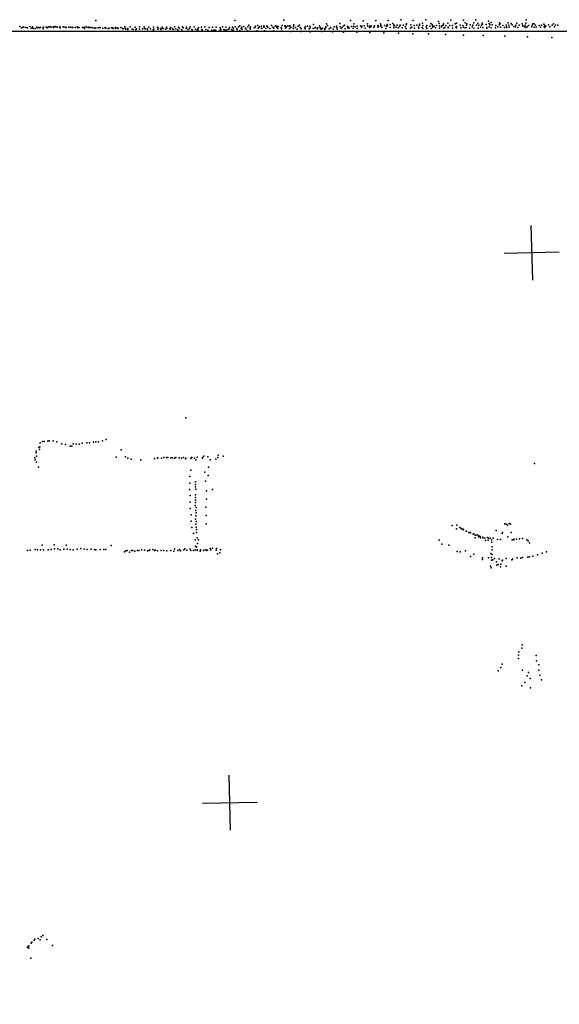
# Model space of a CAD drawing. Header units: millimetres. Extents: x -34227 to 17188, y -21142 to 32093.
# Tile 9 of 14: x -14488 to -10554, y 16348 to 23524. Entities that reach past the tile are written whole.
import ezdxf

# ---------------------------------------------------------------- set-up
doc = ezdxf.new("R2010")
doc.units = ezdxf.units.MM
for name, color, linetype in [('HWALLS', 32, 'Continuous'), ('P', 9, 'Continuous'), ('PANOS', 10, 'Continuous'), ('ROOMS', 1, 'Continuous')]:
    doc.layers.add(name, color=color, linetype=linetype)

msp = doc.modelspace()

# ---------------------------------------------------------------- linework, layer by layer
at = {"layer": 'HWALLS'}
msp.add_lwpolyline([(-2889.2, 23437.8), (-17240.2, 23437.8)], dxfattribs=at)
at = {"layer": 'P'}
for p in [(-14486, 23475), (-14466, 23470), (-14458, 23469), (-14442, 23468), (-14413, 23474), (-14394, 23471), (-14364, 23469), (-14348, 23468), (-14316, 23468), (-14314, 23469), (-14296, 23470), (-14289, 23470), (-14275, 23471), (-14274, 23471), (-14263, 23473), (-14258, 23470), (-14244, 23471), (-14232, 23474), (-14224, 23472), (-14214, 23469), (-14198, 23469), (-14195, 23471), (-14172, 23472), (-14166, 23471), (-14155, 23469), (-14152, 23468), (-14129, 23470), (-14118, 23470), (-14104, 23468), (-14083, 23468), (-14068, 23472), (-14058, 23468), (-14031, 23468), (-14021, 23468), (-14014, 23470), (-14001, 23471), (-13986, 23469), (-13982, 23468), (-13973, 23468), (-13932, 23518), (-13903, 23468), (-13863, 23468), (-13788, 23468), (-13751, 23468), (-13721, 23471), (-13683, 23471), (-13647, 23470), (-13614, 23471), (-13580, 23471), (-13547, 23470), (-13513, 23469), (-13482, 23470), (-13448, 23469), (-13417, 23469), (-13387, 23468), (-13360, 23471), (-13329, 23470), (-13302, 23472), (-13272, 23470), (-13246, 23471), (-13217, 23471), (-13185, 23468), (-13162, 23470), (-13137, 23471), (-13107, 23468), (-13081, 23469), (-13056, 23469), (-13010, 23472), (-12984, 23469), (-12958, 23468), (-12937, 23470), (-12920, 23518), (-12917, 23473), (-12893, 23472), (-12882, 23480), (-12868, 23470), (-12853, 23475), (-12825, 23471), (-12818, 23483), (-12804, 23472), (-12768, 23476), (-12751, 23481), (-12740, 23471), (-12725, 23476), (-12709, 23479), (-12709, 23469), (-12706, 23473), (-12685, 23478), (-12683, 23476), (-12678, 23468), (-12651, 23481), (-12643, 23470), (-12625, 23476), (-12622, 23480), (-12614, 23477), (-12614, 23468), (-12604, 23475), (-12575, 23482), (-12561, 23520), (-12555, 23478), (-12553, 23479), (-12544, 23469), (-12536, 23480), (-12522, 23478), (-12517, 23479), (-12511, 23468), (-12491, 23477), (-12488, 23487), (-12476, 23468), (-12458, 23476), (-12449, 23483), (-12405, 23475), (-12390, 23477), (-12373, 23476), (-12345, 23488), (-12332, 23468), (-12303, 23479), (-12256, 23471), (-12250, 23493), (-12243, 23482), (-12223, 23468), (-12195, 23472), (-12179, 23470), (-12178, 23477), (-12154, 23496), (-12151, 23471), (-12126, 23478), (-12119, 23483), (-12097, 23475), (-12090, 23469), (-12076, 23518), (-12068, 23474), (-12055, 23476), (-12055, 23476), (-12051, 23495), (-12042, 23473), (-12028, 23476), (-12003, 23479), (-11994, 23477), (-11994, 23475), (-11984, 23515), (-11977, 23479), (-11953, 23495), (-11951, 23480), (-11950, 23476), (-11934, 23477), (-11929, 23470), (-11925, 23479), (-11903, 23477), (-11900, 23480), (-11892, 23517), (-11877, 23469), (-11876, 23481), (-11873, 23477), (-11857, 23495), (-11856, 23478), (-11854, 23484), (-11828, 23482), (-11814, 23477), (-11809, 23488), (-11806, 23479), (-11801, 23519), (-11786, 23488), (-11767, 23497), (-11760, 23486), (-11759, 23480), (-11755, 23480), (-11742, 23469), (-11736, 23484), (-11718, 23475), (-11713, 23484), (-11709, 23524), (-11692, 23485), (-11677, 23472), (-11670, 23487), (-11668, 23494), (-11637, 23486), (-11630, 23470), (-11618, 23518), (-11613, 23481), (-11592, 23483), (-11580, 23470), (-11573, 23491), (-11572, 23485), (-11551, 23498), (-11549, 23481), (-11527, 23523), (-11524, 23471), (-11519, 23482), (-11497, 23478), (-11490, 23496), (-11481, 23490), (-11477, 23479), (-11476, 23469), (-11466, 23478), (-11448, 23482), (-11435, 23510), (-11429, 23496), (-11427, 23479), (-11412, 23473), (-11409, 23480), (-11400, 23484), (-11399, 23494), (-11380, 23482), (-11366, 23499), (-11365, 23470), (-11351, 23481), (-11344, 23521), (-11332, 23481), (-11312, 23494), (-11307, 23470), (-11304, 23499), (-11302, 23475), (-11277, 23485), (-11257, 23482), (-11253, 23521), (-11251, 23470), (-11240, 23502), (-11230, 23485), (-11229, 23495), (-11204, 23487), (-11190, 23471), (-11185, 23484), (-11178, 23500), (-11162, 23522), (-11158, 23485), (-11148, 23497), (-11140, 23484), (-11129, 23470), (-11122, 23484), (-11116, 23498), (-11114, 23491), (-11087, 23488), (-11083, 23468), (-11070, 23514), (-11066, 23496), (-11066, 23471), (-11061, 23487), (-11051, 23503), (-11043, 23487), (-11017, 23482), (-11002, 23471), (-10991, 23486), (-10989, 23500), (-10984, 23495), (-10983, 23470), (-10965, 23482), (-10940, 23485), (-10939, 23471), (-10937, 23468), (-10926, 23500), (-10922, 23484), (-10919, 23470), (-10905, 23496), (-10897, 23487), (-10885, 23474), (-10873, 23471), (-10871, 23484), (-10863, 23498), (-10855, 23468), (-10846, 23483), (-10824, 23495), (-10820, 23482), (-10820, 23474), (-10806, 23471), (-10803, 23484), (-10798, 23499), (-10798, 23468), (-10795, 23523), (-10788, 23471), (-10779, 23482), (-10755, 23472), (-10751, 23484), (-10746, 23494), (-10737, 23493), (-10737, 23470), (-10726, 23483), (-10723, 23469), (-10700, 23482), (-10690, 23469), (-10683, 23485), (-10666, 23491), (-10664, 23471), (-10658, 23482), (-10653, 23476), (-10632, 23486), (-10622, 23471), (-10606, 23484), (-10595, 23494), (-10588, 23472), (-10588, 23472), (-10581, 23485), (-10564, 23485), (-14475, 23464), (-14432, 23465), (-14431, 23464), (-14405, 23462), (-14391, 23463), (-14390, 23461), (-14376, 23461), (-14361, 23465), (-14346, 23465), (-14336, 23466), (-14318, 23458), (-14286, 23464), (-14241, 23466), (-14193, 23464), (-14150, 23466), (-14106, 23466), (-14100, 23466), (-14065, 23467), (-14055, 23467), (-14018, 23465), (-14016, 23460), (-13989, 23466), (-13962, 23466), (-13955, 23465), (-13940, 23462), (-13937, 23465), (-13934, 23464), (-13916, 23465), (-13901, 23466), (-13901, 23464), (-13882, 23462), (-13866, 23464), (-13861, 23462), (-13843, 23461), (-13835, 23462), (-13819, 23465), (-13811, 23464), (-13807, 23460), (-13792, 23464), (-13788, 23461), (-13772, 23464), (-13770, 23459), (-13738, 23461), (-13733, 23457), (-13719, 23461), (-13717, 23459), (-13715, 23456), (-13700, 23452), (-13699, 23460), (-13667, 23455), (-13660, 23452), (-13640, 23451), (-13637, 23457), (-13614, 23456), (-13614, 23456), (-13593, 23458), (-13579, 23460), (-13572, 23457), (-13559, 23457), (-13555, 23453), (-13534, 23457), (-13515, 23450), (-13511, 23455), (-13480, 23456), (-13478, 23465), (-13462, 23459), (-13460, 23452), (-13446, 23460), (-13439, 23460), (-13423, 23455), (-13414, 23463), (-13394, 23460), (-13391, 23455), (-13373, 23457), (-13367, 23452), (-13349, 23458), (-13335, 23451), (-13322, 23461), (-13306, 23449), (-13295, 23464), (-13274, 23461), (-13262, 23452), (-13249, 23461), (-13234, 23453), (-13231, 23450), (-13206, 23456), (-13195, 23449), (-13189, 23450), (-13186, 23460), (-13160, 23452), (-13157, 23448), (-13132, 23453), (-13115, 23448), (-13088, 23447), (-13072, 23447), (-13060, 23448), (-13027, 23465), (-13026, 23447), (-13025, 23454), (-13021, 23452), (-13000, 23452), (-12992, 23451), (-12981, 23447), (-12969, 23454), (-12963, 23454), (-12943, 23453), (-12942, 23453), (-12931, 23446), (-12930, 23459), (-12904, 23460), (-12902, 23453), (-12882, 23446), (-12874, 23461), (-12865, 23456), (-12842, 23462), (-12837, 23455), (-12826, 23443), (-12808, 23465), (-12808, 23456), (-12779, 23464), (-12774, 23467), (-12757, 23443), (-12750, 23463), (-12742, 23467), (-12725, 23463), (-12722, 23460), (-12703, 23442), (-12693, 23460), (-12664, 23459), (-12637, 23442), (-12636, 23462), (-12607, 23460), (-12582, 23467), (-12579, 23457), (-12575, 23440), (-12549, 23462), (-12521, 23460), (-12508, 23439), (-12495, 23462), (-12492, 23460), (-12464, 23456), (-12442, 23467), (-12435, 23457), (-12435, 23439), (-12409, 23465), (-12406, 23457), (-12377, 23457), (-12371, 23465), (-12369, 23436), (-12348, 23459), (-12335, 23465), (-12319, 23457), (-12314, 23465), (-12296, 23466), (-12294, 23460), (-12290, 23454), (-12282, 23437), (-12280, 23461), (-12279, 23463), (-12263, 23461), (-12262, 23452), (-12257, 23466), (-12232, 23457), (-12219, 23465), (-12207, 23435), (-12203, 23456), (-12176, 23467), (-12174, 23456), (-12144, 23461), (-12136, 23467), (-12126, 23433), (-12115, 23458), (-12096, 23465), (-12085, 23462), (-12056, 23462), (-12031, 23432), (-12027, 23460), (-11996, 23466), (-11968, 23462), (-11937, 23467), (-11935, 23430), (-11907, 23467), (-11848, 23467), (-11832, 23429), (-11819, 23461), (-11788, 23467), (-11759, 23465), (-11729, 23465), (-11726, 23427), (-11699, 23464), (-11670, 23460), (-11639, 23462), (-11622, 23422), (-11609, 23462), (-11579, 23462), (-11553, 23466), (-11549, 23461), (-11519, 23460), (-11508, 23420), (-11488, 23460), (-11456, 23465), (-11426, 23462), (-11395, 23462), (-11389, 23466), (-11384, 23416), (-11364, 23465), (-11333, 23463), (-11302, 23465), (-11271, 23464), (-11252, 23412), (-11239, 23465), (-11232, 23467), (-11209, 23462), (-11177, 23463), (-11146, 23463), (-11112, 23467), (-11109, 23408), (-11082, 23463), (-11050, 23464), (-11018, 23465), (-10953, 23467), (-10951, 23404), (-10786, 23400), (-10659, 23467), (-10609, 23395), (-13276, 20623), (-14273, 20455), (-14243, 20455), (-13885, 20454), (-13857, 20463), (-14348, 20406), (-14343, 20391), (-14341, 20411), (-14338, 20440), (-14322, 20449), (-14309, 20450), (-14282, 20451), (-14217, 20448), (-14181, 20433), (-14154, 20427), (-14120, 20415), (-14107, 20416), (-14097, 20433), (-14077, 20431), (-14055, 20429), (-14033, 20438), (-13998, 20439), (-13978, 20439), (-13950, 20445), (-13934, 20447), (-13914, 20447), (-13749, 20390), (-14378, 20331), (-14376, 20317), (-14368, 20367), (-14367, 20378), (-14365, 20343), (-13785, 20336), (-13717, 20338), (-13700, 20328), (-13674, 20322), (-13604, 20317), (-13504, 20325), (-13484, 20330), (-13481, 20328), (-13454, 20329), (-13438, 20334), (-13417, 20332), (-13408, 20333), (-13386, 20331), (-13373, 20330), (-13359, 20329), (-13350, 20334), (-13325, 20331), (-13308, 20328), (-13293, 20333), (-13278, 20324), (-13277, 20328), (-13239, 20325), (-13235, 20332), (-13234, 20334), (-13214, 20328), (-13204, 20316), (-13194, 20335), (-13155, 20329), (-13154, 20332), (-13145, 20343), (-13116, 20337), (-13100, 20315), (-13059, 20320), (-13044, 20333), (-13042, 20351), (-13005, 20342), (-14366, 20298), (-14351, 20263), (-13241, 20241), (-13111, 20262), (-10734, 20290), (-13248, 20194), (-13138, 20227), (-13113, 20201), (-13249, 20100), (-13248, 20147), (-13207, 20136), (-13206, 20155), (-13206, 20118), (-13204, 20101), (-13134, 20161), (-13082, 20100), (-13245, 20055), (-13207, 20061), (-13207, 20042), (-13206, 20023), (-13127, 20029), (-13126, 20089), (-13245, 19961), (-13244, 20008), (-13208, 19983), (-13206, 20004), (-13202, 19968), (-13131, 19972), (-13238, 19915), (-13207, 19884), (-13204, 19947), (-13203, 19907), (-13201, 19929), (-13128, 19910), (-13238, 19868), (-13233, 19822), (-13203, 19846), (-13202, 19867), (-13202, 19826), (-13198, 19808), (-13128, 19850), (-11335, 19837), (-11304, 19813), (-11300, 19839), (-11278, 19823), (-11270, 19816), (-11261, 19810), (-11254, 19810), (-10950, 19850), (-10940, 19847), (-10931, 19840), (-10919, 19852), (-10910, 19846), (-13220, 19778), (-13199, 19786), (-13195, 19747), (-11251, 19805), (-11232, 19795), (-11231, 19796), (-11213, 19786), (-11205, 19786), (-11202, 19784), (-11182, 19775), (-11177, 19776), (-11168, 19766), (-11167, 19748), (-11162, 19767), (-11151, 19769), (-11142, 19754), (-11141, 19762), (-11131, 19758), (-11129, 19748), (-11111, 19752), (-11111, 19748), (-11096, 19744), (-11078, 19749), (-11069, 19745), (-11058, 19745), (-11036, 19745), (-11013, 19801), (-10983, 19736), (-10970, 19778), (-10967, 19786), (-10929, 19755), (-10905, 19787), (-10886, 19738), (-10865, 19738), (-10843, 19741), (-10822, 19743), (-14325, 19695), (-14237, 19697), (-14234, 19667), (-14211, 19667), (-14166, 19665), (-14149, 19694), (-14143, 19664), (-14070, 19665), (-14042, 19669), (-14018, 19666), (-13967, 19666), (-13821, 19692), (-13359, 19667), (-13283, 19667), (-13246, 19664), (-13208, 19734), (-13207, 19687), (-13198, 19680), (-13192, 19706), (-13184, 19734), (-13100, 19670), (-13081, 19671), (-13052, 19669), (-11430, 19730), (-11411, 19701), (-11358, 19695), (-11091, 19728), (-11073, 19730), (-11048, 19734), (-11046, 19716), (-11043, 19682), (-11004, 19735), (-10897, 19734), (-10886, 19732), (-10790, 19734), (-10780, 19725), (-10770, 19712), (-14431, 19656), (-14411, 19657), (-14376, 19663), (-14358, 19659), (-14336, 19660), (-14314, 19661), (-14281, 19661), (-14258, 19663), (-14193, 19659), (-14121, 19662), (-14098, 19660), (-13996, 19662), (-13943, 19663), (-13933, 19659), (-13902, 19663), (-13875, 19662), (-13861, 19662), (-13723, 19646), (-13715, 19652), (-13705, 19654), (-13687, 19643), (-13673, 19656), (-13662, 19655), (-13649, 19650), (-13630, 19655), (-13620, 19655), (-13600, 19659), (-13579, 19658), (-13557, 19653), (-13547, 19654), (-13538, 19661), (-13518, 19662), (-13506, 19654), (-13497, 19658), (-13484, 19652), (-13456, 19656), (-13436, 19656), (-13414, 19653), (-13386, 19655), (-13365, 19651), (-13336, 19654), (-13322, 19663), (-13316, 19653), (-13290, 19660), (-13270, 19658), (-13241, 19656), (-13221, 19655), (-13209, 19661), (-13194, 19660), (-13193, 19656), (-13173, 19651), (-13170, 19661), (-13147, 19654), (-13146, 19657), (-13132, 19661), (-13126, 19656), (-13118, 19658), (-13094, 19661), (-13056, 19658), (-13045, 19630), (-13028, 19638), (-13024, 19661), (-11298, 19647), (-11276, 19645), (-11237, 19652), (-11201, 19612), (-11176, 19629), (-11113, 19602), (-11070, 19602), (-11054, 19634), (-11047, 19603), (-11044, 19661), (-11043, 19625), (-11025, 19598), (-10991, 19595), (-10940, 19597), (-10895, 19592), (-10860, 19601), (-10835, 19599), (-10822, 19604), (-10782, 19606), (-10771, 19609), (-10747, 19615), (-10712, 19623), (-10712, 19623), (-10679, 19635), (-10647, 19645), (-11113, 19589), (-11055, 19542), (-11050, 19530), (-11049, 19584), (-11039, 19586), (-11011, 19573), (-11009, 19549), (-11000, 19553), (-10983, 19535), (-10980, 19556), (-10971, 19581), (-10967, 19585), (-10942, 19541), (-10899, 19588), (-10824, 18967), (-10852, 18892), (-10848, 18916), (-10828, 18943), (-10722, 18890), (-10971, 18826), (-10852, 18869), (-10721, 18851), (-10703, 18822), (-11000, 18777), (-10980, 18802), (-10822, 18783), (-10788, 18742), (-10778, 18767), (-10703, 18782), (-10696, 18746), (-10826, 18669), (-10805, 18694), (-10766, 18722), (-10683, 18712), (-10763, 18654), (-14400, 16800), (-14382, 16815), (-14377, 16822), (-14353, 16827), (-14338, 16818), (-14332, 16839), (-14319, 16848), (-14289, 16820), (-14432, 16762), (-14427, 16769), (-14422, 16757), (-14421, 16774), (-14405, 16793), (-14248, 16776), (-14407, 16685)]:
    msp.add_point(p, dxfattribs=at)
at = {"layer": 'PANOS'}
for points in [[(-10760, 22025), (-10750.1, 21625.1)], [(-10555.1, 21830), (-10955, 21820.1)], [(-12951.9, 17617.6), (-12959.7, 18017.6)], [(-13155.7, 17813.7), (-12755.8, 17821.5)]]:
    msp.add_lwpolyline(points, dxfattribs=at)
at = {"layer": 'ROOMS'}
msp.add_lwpolyline([(-16630.7, 11563.4), (-16630.7, 603.2), (-2889.2, 603.2), (-2889.2, 23437.8), (-17240.2, 23437.8), (-17240.2, 14293.9), (-18415, 14293.9), (-18415, 11563.4), (-16630.7, 11563.4)], close=True, dxfattribs=at)

doc.saveas('drawing.dxf')
